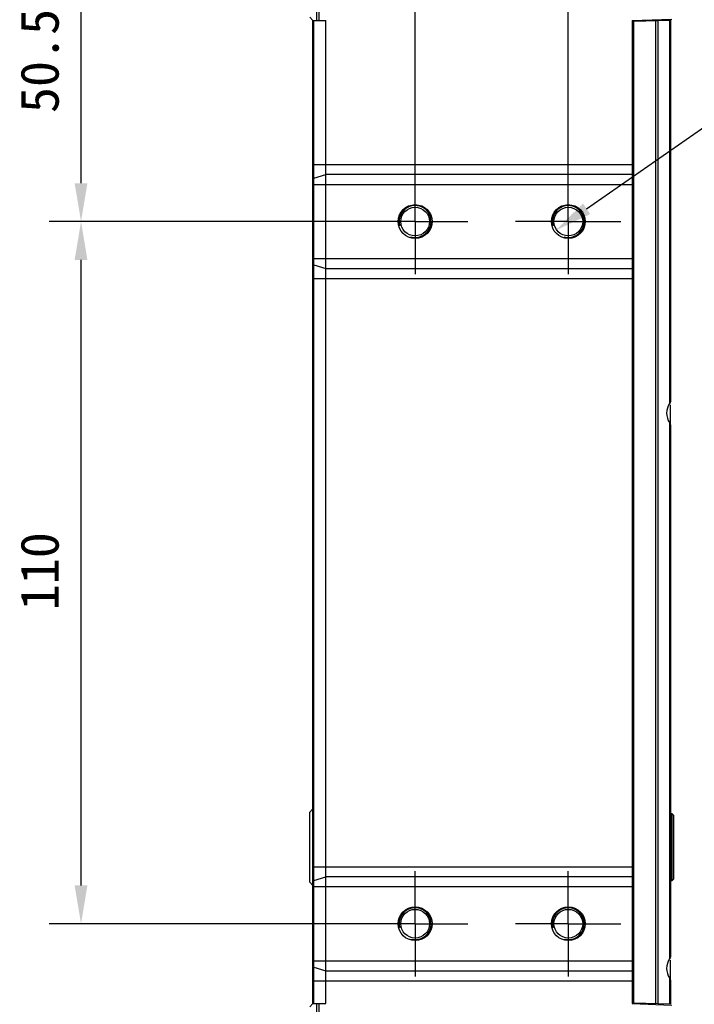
# Model space of a CAD drawing. Header units: millimetres. Extents: x 124 to 521, y 96 to 427.
# Tile 19 of 21: x 400 to 453, y 268 to 345. Entities that reach past the tile are written whole.
import ezdxf

# ---------------------------------------------------------------- set-up
doc = ezdxf.new("R2010")
doc.units = ezdxf.units.MM
doc.header["$LTSCALE"] = 32.67
doc.header["$PDMODE"] = 3
doc.header["$PDSIZE"] = 8
doc.linetypes.add('CENTER', pattern=[0.6, 0.375, -0.075, 0.075, -0.075])
doc.layers.get('0').update_dxf_attribs({"linetype": 'CONTINUOUS'})
doc.layers.get('Defpoints').update_dxf_attribs({"linetype": 'CONTINUOUS'})
for name, color, linetype in [('00_COMPONENTS', 7, 'CONTINUOUS'), ('03_ALL_AXES', 7, 'CONTINUOUS'), ('51__DRAFT_DIMS', 7, 'CONTINUOUS')]:
    doc.layers.add(name, color=color, linetype=linetype)
doc.styles.get("Standard").update_dxf_attribs({"font": 'simfang.ttf'})
doc.dimstyles.new('DIMSTYLE_1', dxfattribs={"dimtxt": 3, "dimasz": 3, "dimexe": 2.5, "dimexo": 0.5, "dimgap": 0.75, "dimtad": 1, "dimlfac": 2, "dimdsep": 46, "dimtxsty": 'STANDARD', "dimblk": '_FILLED', "dimblk1": '_FILLED', "dimblk2": '_FILLED', "dimcen": 0.09, "dimclrt": 3, "dimazin": 2, "dimtp": 0.3, "dimtm": 0.3, "dimtfac": 1, "dimtofl": 0, "dimtmove": 0, "dimatfit": 3, "dimldrblk": '_FILLED', "dimfxl": 1, "dimtolj": 1, "dimarcsym": 0})
doc.dimstyles.new('DIMSTYLE_4', dxfattribs={"dimtxt": 3, "dimasz": 3, "dimexe": 2.5, "dimexo": 0.5, "dimgap": 0.75, "dimtad": 1, "dimlfac": 2, "dimdsep": 46, "dimtxsty": 'STANDARD', "dimblk": '_FILLED', "dimblk1": '_FILLED', "dimblk2": '_FILLED', "dimcen": 0.09, "dimclrt": 3, "dimazin": 2, "dimtp": 0.2, "dimtm": 0.2, "dimtfac": 1, "dimtofl": 0, "dimtmove": 0, "dimatfit": 3, "dimldrblk": '_FILLED', "dimfxl": 1, "dimtolj": 1, "dimarcsym": 0})
doc.dimstyles.new('DIMSTYLE_5', dxfattribs={"dimtxt": 3, "dimasz": 3, "dimexe": 2.5, "dimexo": 0.5, "dimtad": 1, "dimlfac": 2, "dimdsep": 46, "dimtxsty": 'STANDARD', "dimblk": '_FILLED', "dimblk1": '_FILLED', "dimblk2": '_FILLED', "dimcen": 0.09, "dimclrt": 3, "dimazin": 2, "dimtp": 0.1, "dimtm": 0.1, "dimtfac": 1, "dimtofl": 0, "dimtmove": 0, "dimatfit": 1, "dimldrblk": '_FILLED', "dimfxl": 1, "dimtolj": 1, "dimarcsym": 0})

# ---------------------------------------------------------------- blocks, each defined once
blk = doc.blocks.new('_FILLED')
at = {"color": 0, "linetype": 'ByBlock'}
blk.add_solid([(0, 0), (-1, 0.167), (-1, -0.167)], dxfattribs=at)
blk = doc.blocks.new('*D11')
at = {"layer": '51__DRAFT_DIMS', "color": 0, "lineweight": -2}
for p, q in [((426.999, 329.015), (402.332, 329.015)), ((404.832, 277.015), (404.832, 326.015)), ((428.029, 274.015), (402.332, 274.015))]:
    blk.add_line(p, q, dxfattribs=at)
at = {"layer": 'Defpoints', "color": 0}
for p in [(404.832, 329.015), (427.499, 329.015), (428.529, 274.015)]:
    blk.add_point(p, dxfattribs=at)
at = {"layer": '51__DRAFT_DIMS', "color": 0, "linetype": 'ByBlock', "lineweight": -2, "xscale": 3, "yscale": 3, "zscale": 3}
for p, rotation in [((404.832, 329.015), 90), ((404.832, 274.015), 270)]:
    blk.add_blockref('_FILLED', p, dxfattribs=dict(at, rotation=rotation))
at = {"layer": '51__DRAFT_DIMS', "insert": (400.082, 301.626), "char_height": 3, "attachment_point": 2, "rotation": 90, "line_spacing_factor": 0.9}
blk.add_mtext('\\A1;110', dxfattribs=at)
blk = doc.blocks.new('*D12')
at = {"layer": '51__DRAFT_DIMS', "color": 0, "lineweight": -2}
for p, q in [((430.996, 332.33), (430.996, 368.407)), ((442.996, 331.815), (442.996, 368.407)), ((433.996, 365.907), (439.996, 365.907))]:
    blk.add_line(p, q, dxfattribs=at)
at = {"layer": 'Defpoints', "color": 0}
for p in [(442.996, 365.907), (430.996, 331.83), (442.996, 331.315)]:
    blk.add_point(p, dxfattribs=at)
at = {"layer": '51__DRAFT_DIMS', "color": 0, "linetype": 'ByBlock', "lineweight": -2, "xscale": 3, "yscale": 3, "zscale": 3, "rotation": 180}
blk.add_blockref('_FILLED', (430.996, 365.907), dxfattribs=at)
at = {"layer": '51__DRAFT_DIMS', "color": 0, "linetype": 'ByBlock', "lineweight": -2, "xscale": 3, "yscale": 3, "zscale": 3}
blk.add_blockref('_FILLED', (442.996, 365.907), dxfattribs=at)
at = {"layer": '51__DRAFT_DIMS', "insert": (436.999, 370.657), "char_height": 3, "attachment_point": 2, "line_spacing_factor": 0.9}
blk.add_mtext('\\A1;24', dxfattribs=at)
blk = doc.blocks.new('*D13')
at = {"layer": '51__DRAFT_DIMS', "color": 0, "lineweight": -2}
for p, q in [((423.6, 354.265), (402.332, 354.265)), ((404.832, 332.015), (404.832, 351.265)), ((427.855, 329.015), (402.332, 329.015))]:
    blk.add_line(p, q, dxfattribs=at)
at = {"layer": 'Defpoints', "color": 0}
for p in [(404.832, 354.265), (424.1, 354.265), (428.355, 329.015)]:
    blk.add_point(p, dxfattribs=at)
at = {"layer": '51__DRAFT_DIMS', "color": 0, "linetype": 'ByBlock', "lineweight": -2, "xscale": 3, "yscale": 3, "zscale": 3}
for p, rotation in [((404.832, 354.265), 90), ((404.832, 329.015), 270)]:
    blk.add_blockref('_FILLED', p, dxfattribs=dict(at, rotation=rotation))
at = {"layer": '51__DRAFT_DIMS', "insert": (400.082, 341.596), "char_height": 3, "attachment_point": 2, "rotation": 90, "line_spacing_factor": 0.9}
blk.add_mtext('\\A1;50.5', dxfattribs=at)
blk = doc.blocks.new('*D14')
at = {"layer": '51__DRAFT_DIMS', "color": 0, "lineweight": -2}
for p, q in [((422.746, 353.358), (422.746, 368.407)), ((430.996, 331.964), (430.996, 368.407)), ((422.746, 365.907), (410.24, 365.907)), ((427.996, 365.907), (425.746, 365.907))]:
    blk.add_line(p, q, dxfattribs=at)
at = {"layer": 'Defpoints', "color": 0}
for p in [(422.746, 365.907), (422.746, 352.858), (430.996, 331.464)]:
    blk.add_point(p, dxfattribs=at)
at = {"layer": '51__DRAFT_DIMS', "color": 0, "linetype": 'ByBlock', "lineweight": -2, "xscale": 3, "yscale": 3, "zscale": 3, "rotation": 180}
blk.add_blockref('_FILLED', (422.746, 365.907), dxfattribs=at)
at = {"layer": '51__DRAFT_DIMS', "color": 0, "linetype": 'ByBlock', "lineweight": -2, "xscale": 3, "yscale": 3, "zscale": 3}
blk.add_blockref('_FILLED', (430.996, 365.907), dxfattribs=at)
at = {"layer": '51__DRAFT_DIMS', "insert": (418.996, 370.657), "char_height": 3, "attachment_point": 3, "line_spacing_factor": 0.9}
blk.add_mtext('\\A1;16.5', dxfattribs=at)
blk = doc.blocks.new('*D15')
at = {"layer": '51__DRAFT_DIMS', "color": 0, "lineweight": -2}
for p in [(444.431, 330.016), (474.754, 339.684)]:
    blk.add_line(p, (458.279, 339.684), dxfattribs=at)
at = {"layer": 'Defpoints', "color": 0}
for p in [(444.021, 329.73), (441.971, 328.299)]:
    blk.add_point(p, dxfattribs=at)
at = {"layer": '51__DRAFT_DIMS', "color": 0, "linetype": 'ByBlock', "lineweight": -2, "xscale": 3, "yscale": 3, "zscale": 3, "rotation": 214.920328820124}
blk.add_blockref('_FILLED', (441.971, 328.299), dxfattribs=at)
at = {"layer": '51__DRAFT_DIMS', "insert": (460.623, 344.309), "char_height": 3, "attachment_point": 1, "line_spacing_factor": 0.9}
blk.add_mtext('\\A1;{4-M5{\\fgdt;x}8}', dxfattribs=at)

msp = doc.modelspace()

# ---------------------------------------------------------------- linework, layer by layer
at = {"layer": '00_COMPONENTS'}
for p, q in [((423.4496, 354.0145), (423.4496, 344.7645)), ((423.2729, 353.9413), (423.2729, 344.7645)), ((422.7461, 345.0145), (422.9961, 344.7645)), ((422.9961, 267.7645), (422.9961, 344.7645)), ((422.9961, 344.7645), (423.9961, 344.7645)), ((423.0693, 267.7645), (423.0693, 344.7645)), ((423.9961, 267.7645), (423.9961, 344.7645)), ((447.9961, 344.7733), (451.1137, 344.8821)), ((447.9961, 344.7733), (447.9961, 267.7558)), ((448.0961, 344.7145), (450.9961, 344.7905)), ((449.8402, 267.7689), (449.8402, 344.7602)), ((450.0235, 267.7641), (450.0235, 344.765)), ((450.9229, 344.7886), (450.9229, 314.7605)), ((450.9961, 344.7905), (450.9961, 314.9683)), ((448, 344.6612), (448.0961, 344.6645)), ((448.0961, 344.7145), (448.0961, 267.8145)), ((447.9961, 343.2645), (448.0961, 343.2645)), ((422.9961, 333.4793), (447.9961, 333.4793)), ((423.0693, 332.4093), (423.9961, 332.6986)), ((447.9961, 332.6986), (423.9961, 332.6986)), ((422.9961, 331.918), (447.9961, 331.918)), ((422.9961, 326.1111), (447.9961, 326.1111)), ((423.0693, 325.6198), (423.9961, 325.3304)), ((423.9961, 325.3304), (447.9961, 325.3304)), ((422.9961, 324.5498), (447.9961, 324.5498)), ((450.9961, 313.116), (450.9961, 314.6711)), ((450.9229, 313.2686), (450.9229, 271.2605)), ((450.9961, 313.0608), (450.9961, 271.4683)), ((422.9961, 283.0145), (422.7461, 282.7645)), ((422.7461, 277.2645), (422.7461, 282.7645)), ((450.9961, 282.6511), (451.1137, 282.6469)), ((451.1137, 282.6469), (451.1137, 277.3821)), ((451.2461, 282.5145), (451.1137, 282.6469)), ((451.2461, 282.5145), (451.2461, 277.5145)), ((422.9961, 278.4793), (447.9961, 278.4793)), ((423.0693, 277.4093), (423.9961, 277.6986)), ((447.9961, 277.6986), (423.9961, 277.6986)), ((422.7461, 277.2645), (422.9961, 277.0145)), ((422.9961, 276.918), (447.9961, 276.918)), ((451.1137, 277.3821), (450.9961, 277.378)), ((451.2461, 277.5145), (451.1137, 277.3821)), ((422.9961, 271.1111), (447.9961, 271.1111)), ((450.9961, 269.616), (450.9961, 271.1711)), ((423.0693, 270.6198), (423.9961, 270.3304)), ((423.9961, 270.3304), (447.9961, 270.3304)), ((422.9961, 269.5498), (447.9961, 269.5498)), ((447.9961, 269.2645), (448.0961, 269.2645)), ((450.9229, 269.7686), (450.9229, 267.7405)), ((450.9961, 269.5608), (450.9961, 267.7386)), ((422.9961, 267.7645), (422.7461, 267.5145)), ((422.9961, 267.7645), (423.9961, 267.7645)), ((423.2729, 267.7645), (423.2729, 262.2645)), ((423.4496, 267.7645), (423.4496, 262.2645)), ((447.9961, 267.7558), (451.1137, 267.6469)), ((448, 267.8679), (448.0961, 267.8645)), ((448.0961, 267.8145), (450.9961, 267.7386))]:
    msp.add_line(p, q, dxfattribs=at)
for centre, radius in [((430.9961, 329.0145), 1.325), ((430.9961, 329.0145), 1.125), ((442.9961, 329.0145), 1.325), ((442.9961, 329.0145), 1.125), ((430.9961, 274.0145), 1.325), ((442.9961, 274.0145), 1.325), ((430.9961, 274.0145), 1.125), ((442.9961, 274.0145), 1.125)]:
    msp.add_circle(centre, radius, dxfattribs=at)
for centre in [(430.9961, 329.0145), (442.9961, 329.0145), (430.9961, 274.0145), (442.9961, 274.0145)]:
    msp.add_arc(centre, 1.25, 255, 195, dxfattribs=at)
for centre in [(452.0311, 314.0145), (452.0311, 270.5145)]:
    msp.add_ellipse(centre, major_axis=(1.336, 0), ratio=0.9996571, start_param=2.5489805, end_param=3.7342048, dxfattribs=at)
for points, knots in [([(422.9961, 332.3541), (422.9961, 332.3594), (423.0085, 332.3906), (423.0441, 332.4014), (423.0693, 332.4093)], [0, 0, 0, 0, 0.1676974, 1, 1, 1, 1]), ([(422.9961, 325.675), (422.9961, 325.6697), (423.0085, 325.6385), (423.0441, 325.6277), (423.0693, 325.6198)], [0, 0, 0, 0, 0.1676974, 1, 1, 1, 1]), ([(450.9961, 314.9683), (450.9961, 314.9515), (450.9875, 314.8775), (450.9548, 314.8079), (450.9229, 314.7605)], [0, 0, 0, 0, 0.2275047, 1, 1, 1, 1]), ([(450.9229, 313.2686), (450.9342, 313.2518), (450.9714, 313.1882), (450.9961, 313.1145), (450.9961, 313.0608)], [0, 0, 0, 0, 0.2741907, 1, 1, 1, 1]), ([(422.9961, 277.3541), (422.9961, 277.3594), (423.0085, 277.3906), (423.0441, 277.4014), (423.0693, 277.4093)], [0, 0, 0, 0, 0.1676974, 1, 1, 1, 1]), ([(450.9961, 271.4683), (450.9961, 271.4515), (450.9875, 271.3775), (450.9548, 271.3079), (450.9229, 271.2605)], [0, 0, 0, 0, 0.2275047, 1, 1, 1, 1]), ([(422.9961, 270.675), (422.9961, 270.6697), (423.0085, 270.6385), (423.0441, 270.6277), (423.0693, 270.6198)], [0, 0, 0, 0, 0.1676974, 1, 1, 1, 1]), ([(450.9229, 269.7686), (450.9342, 269.7518), (450.9714, 269.6882), (450.9961, 269.6145), (450.9961, 269.5608)], [0, 0, 0, 0, 0.2741907, 1, 1, 1, 1])]:
    msp.add_open_spline(points, degree=3, knots=knots, dxfattribs=at)
at = {"layer": '03_ALL_AXES', "linetype": 'CENTER'}
for p, q in [((430.9961, 329.0145), (430.9961, 333.1395)), ((442.9961, 329.0145), (442.9961, 333.1395)), ((430.9961, 329.0145), (426.8711, 329.0145)), ((430.9961, 329.0145), (430.9961, 324.8895)), ((430.9961, 329.0145), (435.1211, 329.0145)), ((442.9961, 329.0145), (438.8711, 329.0145)), ((442.9961, 329.0145), (442.9961, 324.8895)), ((442.9961, 329.0145), (447.1211, 329.0145)), ((430.9961, 274.0145), (430.9961, 278.1395)), ((442.9961, 274.0145), (442.9961, 278.1395)), ((430.9961, 274.0145), (426.8711, 274.0145)), ((430.9961, 274.0145), (430.9961, 269.8895)), ((430.9961, 274.0145), (435.1211, 274.0145)), ((442.9961, 274.0145), (438.8711, 274.0145)), ((442.9961, 274.0145), (442.9961, 269.8895)), ((442.9961, 274.0145), (447.1211, 274.0145))]:
    msp.add_line(p, q, dxfattribs=at)

# ---------------------------------------------------------------- dimensions: what is measured, and where the dimension line sits
at = {"layer": '51__DRAFT_DIMS', "color": 8}
for base, p1, p2, angle, dimstyle, picture, middle in [((422.7461, 365.9072), (430.9961, 331.4639), (422.7461, 352.8581), 180, 'DIMSTYLE_4', '*D14', (414.9932, 365.9072)), ((404.8321, 354.2645), (428.3548, 329.0145), (424.0996, 354.2645), 90, 'DIMSTYLE_1', '*D13', (404.8321, 341.5956)), ((404.8321, 329.0145), (428.5289, 274.0145), (427.4986, 329.0145), 90, 'DIMSTYLE_1', '*D11', (404.8321, 301.6259))]:
    dim = msp.add_linear_dim(base=base, p1=p1, p2=p2, angle=angle, dimstyle=dimstyle, override={"dimclrt": 256}, dxfattribs=at)
    dim.commit()
    dim.dimension.update_dxf_attribs({"geometry": picture, "text_midpoint": middle, "dimtype": 160})
dim = msp.add_linear_dim(base=(442.9961, 365.9072), p1=(430.9961, 331.8302), p2=(442.9961, 331.3151), dimstyle='DIMSTYLE_4', override={"dimclrt": 256}, dxfattribs=at)
dim.commit()
dim.dimension.update_dxf_attribs({"geometry": '*D12', "text_midpoint": (436.999, 365.9072), "dimtype": 160})
at = {"layer": '51__DRAFT_DIMS'}
dim = msp.add_diameter_dim_2p(p1=(444.021, 329.7301), p2=(441.9711, 328.299), text='{4-M<>{\\fgdt;x}8}', dimstyle='DIMSTYLE_5', override={"dimtih": 1, "dimtoh": 1, "dimpost": '<>', "dimclrt": 256}, dxfattribs=at)
dim.commit()
dim.dimension.update_dxf_attribs({"geometry": '*D15', "text_midpoint": (467.6887, 339.684), "dimtype": 163})

doc.saveas('drawing.dxf')
